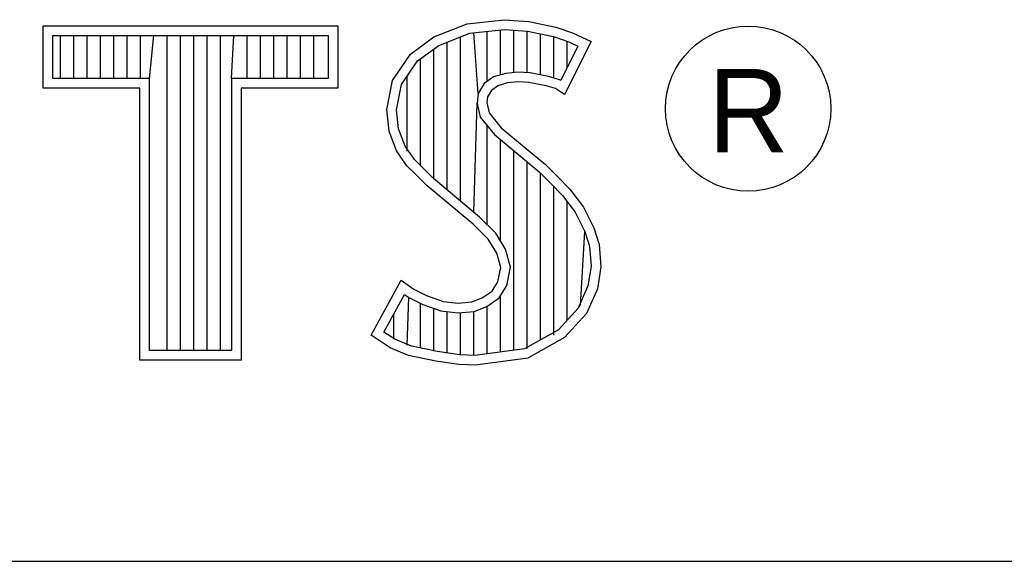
# Model space of a CAD drawing. Header units: inches. Extents: x 0 to 22, y 0 to 17.
# Tile 6 of 8: x 18.452 to 18.945, y 2.37 to 2.641. Entities that reach past the tile are written whole.
import ezdxf

# ---------------------------------------------------------------- set-up
doc = ezdxf.new("R2010")
doc.units = ezdxf.units.IN
doc.header["$LTSCALE"] = 1.21
doc.header["$MEASUREMENT"] = 0
doc.layers.get('0').update_dxf_attribs({"linetype": 'CONTINUOUS'})
doc.styles.add('TEXTSTYLE_2', font='txt')

msp = doc.modelspace()

# ---------------------------------------------------------------- linework, layer by layer
at = {"color": 2, "linetype": 'CONTINUOUS'}
for p, q in [((18.46415, 2.63829), (18.61167, 2.63829)), ((18.46415, 2.60704), (18.46415, 2.63829)), ((18.61167, 2.63829), (18.61167, 2.60704)), ((18.65986, 2.63269), (18.67656, 2.63931)), ((18.67656, 2.63931), (18.695, 2.64132)), ((18.695, 2.64132), (18.70739, 2.64046)), ((18.70739, 2.64046), (18.72093, 2.63758)), ((18.72093, 2.63758), (18.72928, 2.6347)), ((18.469, 2.63343), (18.60682, 2.63343)), ((18.469, 2.61189), (18.469, 2.63343)), ((18.47286, 2.61189), (18.47286, 2.63343)), ((18.47954, 2.61189), (18.47954, 2.63343)), ((18.48621, 2.61189), (18.48621, 2.63343)), ((18.49289, 2.61189), (18.49289, 2.63343)), ((18.49957, 2.61189), (18.49957, 2.63343)), ((18.50624, 2.61189), (18.50624, 2.63343)), ((18.51292, 2.61189), (18.51292, 2.63343)), ((18.51738, 2.61189), (18.51959, 2.63343)), ((18.52627, 2.47561), (18.52627, 2.63343)), ((18.53294, 2.47561), (18.53294, 2.63343)), ((18.53962, 2.47561), (18.53962, 2.63343)), ((18.54629, 2.47561), (18.54629, 2.63343)), ((18.55297, 2.47561), (18.55297, 2.63343)), ((18.55844, 2.61189), (18.55964, 2.63343)), ((18.56632, 2.61189), (18.56632, 2.63343)), ((18.57299, 2.61189), (18.57299, 2.63343)), ((18.57967, 2.61189), (18.57967, 2.63343)), ((18.58635, 2.61189), (18.58635, 2.63343)), ((18.59302, 2.61189), (18.59302, 2.63343)), ((18.5997, 2.61189), (18.5997, 2.63343)), ((18.60682, 2.63343), (18.60682, 2.61189)), ((18.64805, 2.62405), (18.65986, 2.63269)), ((18.66222, 2.6284), (18.67774, 2.63455)), ((18.67313, 2.55044), (18.67313, 2.63272)), ((18.67774, 2.63455), (18.6951, 2.63645)), ((18.68193, 2.60437), (18.6798, 2.63478)), ((18.68648, 2.61032), (18.68648, 2.63551)), ((18.69315, 2.61366), (18.69315, 2.63624)), ((18.6951, 2.63645), (18.70671, 2.63564)), ((18.69983, 2.61488), (18.69983, 2.63612)), ((18.7065, 2.61485), (18.7065, 2.63566)), ((18.70671, 2.63564), (18.71963, 2.63289)), ((18.71318, 2.61373), (18.71318, 2.63427)), ((18.71963, 2.63289), (18.72746, 2.6302)), ((18.71985, 2.6121), (18.71985, 2.63282)), ((18.72928, 2.6347), (18.7385, 2.63038)), ((18.6516, 2.62063), (18.66222, 2.6284)), ((18.66645, 2.55603), (18.66645, 2.63008)), ((18.73193, 2.6281), (18.7233, 2.61084)), ((18.7385, 2.63038), (18.72525, 2.60389)), ((18.72653, 2.6173), (18.72653, 2.63052)), ((18.72746, 2.6302), (18.73193, 2.6281)), ((18.63911, 2.6108), (18.64805, 2.62405)), ((18.65978, 2.5616), (18.65978, 2.62661)), ((18.64368, 2.6089), (18.6516, 2.62063)), ((18.6531, 2.56827), (18.6531, 2.62173)), ((18.64642, 2.57542), (18.64642, 2.61296)), ((18.68966, 2.61263), (18.68506, 2.60929)), ((18.69577, 2.61443), (18.68966, 2.61263)), ((18.70177, 2.6151), (18.69577, 2.61443)), ((18.708, 2.61477), (18.70177, 2.6151)), ((18.71723, 2.61292), (18.708, 2.61477)), ((18.72268, 2.61122), (18.71723, 2.61292)), ((18.51738, 2.61189), (18.469, 2.61189)), ((18.51738, 2.47561), (18.51738, 2.61189)), ((18.60682, 2.61189), (18.55844, 2.61189)), ((18.55844, 2.61189), (18.55844, 2.47561)), ((18.63623, 2.59641), (18.63911, 2.6108)), ((18.64114, 2.59618), (18.64368, 2.6089)), ((18.68506, 2.60929), (18.68193, 2.60437)), ((18.69183, 2.60821), (18.68866, 2.60591)), ((18.69673, 2.60965), (18.69183, 2.60821)), ((18.70192, 2.61023), (18.69673, 2.60965)), ((18.70739, 2.60994), (18.70192, 2.61023)), ((18.71603, 2.60821), (18.70739, 2.60994)), ((18.72064, 2.60677), (18.71603, 2.60821)), ((18.7233, 2.61084), (18.72268, 2.61122)), ((18.51253, 2.60704), (18.46415, 2.60704)), ((18.51253, 2.47075), (18.51253, 2.60704)), ((18.61167, 2.60704), (18.56329, 2.60704)), ((18.56329, 2.60704), (18.56329, 2.47075)), ((18.68193, 2.60437), (18.68145, 2.59957)), ((18.68866, 2.60591), (18.68665, 2.60274)), ((18.72525, 2.60389), (18.72064, 2.60677)), ((18.6798, 2.54485), (18.68145, 2.59957)), ((18.68145, 2.59957), (18.68302, 2.59251)), ((18.68665, 2.60274), (18.68636, 2.59986)), ((18.68636, 2.59986), (18.68751, 2.59468)), ((18.63739, 2.58546), (18.63623, 2.59641)), ((18.64215, 2.58661), (18.64114, 2.59618)), ((18.68751, 2.59468), (18.69356, 2.58719)), ((18.68302, 2.59251), (18.69009, 2.58376)), ((18.68648, 2.53865), (18.68648, 2.58823)), ((18.64113, 2.57567), (18.63739, 2.58546)), ((18.64546, 2.57796), (18.64215, 2.58661)), ((18.69009, 2.58376), (18.71247, 2.56517)), ((18.69356, 2.58719), (18.71574, 2.56876)), ((18.69315, 2.53054), (18.69315, 2.58122)), ((18.64632, 2.56819), (18.64113, 2.57567)), ((18.65006, 2.57131), (18.64546, 2.57796)), ((18.69983, 2.4757), (18.69983, 2.57567)), ((18.65407, 2.5673), (18.65006, 2.57131)), ((18.7065, 2.47658), (18.7065, 2.57013)), ((18.71574, 2.56876), (18.72179, 2.56272)), ((18.65064, 2.56387), (18.64632, 2.56819)), ((18.6564, 2.55811), (18.65064, 2.56387)), ((18.65968, 2.56169), (18.65407, 2.5673)), ((18.71247, 2.56517), (18.71832, 2.55932)), ((18.71318, 2.48087), (18.71318, 2.56446)), ((18.68273, 2.5424), (18.65968, 2.56169)), ((18.71832, 2.55932), (18.72416, 2.55321)), ((18.72179, 2.56272), (18.72784, 2.55638)), ((18.67945, 2.53882), (18.6564, 2.55811)), ((18.71985, 2.48336), (18.71985, 2.55772)), ((18.72784, 2.55638), (18.73476, 2.54745)), ((18.72416, 2.55321), (18.73063, 2.54486)), ((18.72653, 2.49074), (18.72653, 2.55015)), ((18.73063, 2.54486), (18.73542, 2.53527)), ((18.73476, 2.54745), (18.73994, 2.53709)), ((18.68694, 2.53133), (18.67945, 2.53882)), ((18.69076, 2.53437), (18.68273, 2.5424)), ((18.69574, 2.5264), (18.69076, 2.53437)), ((18.7332, 2.49811), (18.73542, 2.53527)), ((18.73542, 2.53527), (18.73774, 2.52782)), ((18.73994, 2.53709), (18.74253, 2.52874)), ((18.69126, 2.52442), (18.68694, 2.53133)), ((18.69327, 2.51722), (18.69126, 2.52442)), ((18.69826, 2.51741), (18.69574, 2.5264)), ((18.73774, 2.52782), (18.73851, 2.5177)), ((18.74253, 2.52874), (18.7434, 2.51751)), ((18.69183, 2.51002), (18.69327, 2.51722)), ((18.69642, 2.5082), (18.69826, 2.51741)), ((18.73851, 2.5177), (18.73697, 2.50795)), ((18.7434, 2.51751), (18.74167, 2.50657)), ((18.62846, 2.48324), (18.64344, 2.51089)), ((18.64344, 2.51089), (18.64977, 2.50628)), ((18.68895, 2.50541), (18.69183, 2.51002)), ((18.64977, 2.50628), (18.65611, 2.50311)), ((18.68406, 2.50196), (18.68895, 2.50541)), ((18.69255, 2.50201), (18.69642, 2.5082)), ((18.73697, 2.50795), (18.73207, 2.49686)), ((18.74167, 2.50657), (18.7362, 2.49418)), ((18.63483, 2.48483), (18.64506, 2.5037)), ((18.64506, 2.5037), (18.64724, 2.50211)), ((18.64642, 2.47829), (18.64724, 2.50211)), ((18.64724, 2.50211), (18.65423, 2.49862)), ((18.65611, 2.50311), (18.66447, 2.50023)), ((18.66447, 2.50023), (18.67195, 2.49937)), ((18.67195, 2.49937), (18.67887, 2.49994)), ((18.67887, 2.49994), (18.68406, 2.50196)), ((18.68637, 2.49765), (18.69255, 2.50201)), ((18.69315, 2.47482), (18.69315, 2.50243)), ((18.6531, 2.47687), (18.6531, 2.49901)), ((18.65423, 2.49862), (18.66338, 2.49547)), ((18.65978, 2.47534), (18.65978, 2.49671)), ((18.66338, 2.49547), (18.67188, 2.49449)), ((18.66645, 2.47433), (18.66645, 2.49512)), ((18.67188, 2.49449), (18.67997, 2.49516)), ((18.67313, 2.47333), (18.67313, 2.49434)), ((18.6798, 2.47306), (18.6798, 2.4951)), ((18.67997, 2.49516), (18.68637, 2.49765)), ((18.68648, 2.47394), (18.68648, 2.49769)), ((18.73207, 2.49686), (18.72218, 2.48593)), ((18.63975, 2.48142), (18.63975, 2.49389)), ((18.7362, 2.49418), (18.72525, 2.48209)), ((18.64025, 2.48122), (18.63483, 2.48483)), ((18.72218, 2.48593), (18.70525, 2.47641)), ((18.63796, 2.47691), (18.62846, 2.48324)), ((18.64861, 2.47782), (18.64025, 2.48122)), ((18.72525, 2.48209), (18.70681, 2.47172)), ((18.55844, 2.47561), (18.51738, 2.47561)), ((18.64718, 2.47316), (18.63796, 2.47691)), ((18.66159, 2.47506), (18.64861, 2.47782)), ((18.67269, 2.4734), (18.66159, 2.47506)), ((18.70525, 2.47641), (18.68036, 2.47313)), ((18.56329, 2.47075), (18.51253, 2.47075)), ((18.66072, 2.47028), (18.64718, 2.47316)), ((18.67224, 2.46856), (18.66072, 2.47028)), ((18.68036, 2.47313), (18.67269, 2.4734)), ((18.70681, 2.47172), (18.6806, 2.46827)), ((18.6806, 2.46827), (18.67224, 2.46856)), ((16.7288, 2.37), (21.5, 2.37))]:
    msp.add_line(p, q, dxfattribs=at)
msp.add_circle((18.81716, 2.59676), 0.04138, dxfattribs=at)

# ---------------------------------------------------------------- texts
at = {"color": 2, "linetype": 'CONTINUOUS', "insert": (18.7972, 2.61661), "char_height": 0.04175, "width": 0.0417529, "attachment_point": 1, "line_spacing_factor": 0.9, "style": 'TEXTSTYLE_2'}
msp.add_mtext('R', dxfattribs=at)

doc.saveas('drawing.dxf')
